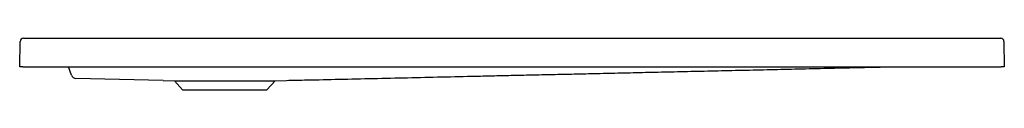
# Model space of a CAD drawing. Header units: millimetres. Extents: x 3980.25 to 3981.45, y 2518.7 to 2518.77.
import ezdxf

# ---------------------------------------------------------------- set-up
doc = ezdxf.new("R2010")
doc.units = ezdxf.units.MM
doc.layers.add('SANINDUSA', color=3, linetype='Continuous')

msp = doc.modelspace()

# ---------------------------------------------------------------- linework, layer by layer
at = {"layer": 'SANINDUSA'}
for p, q in [((3980.252, 2518.7676), (3981.4431, 2518.7676)), ((3980.2475, 2518.7326), (3980.248, 2518.7636)), ((3981.4471, 2518.7636), (3981.4475, 2518.7326)), ((3980.2515, 2518.7326), (3980.2475, 2518.7326)), ((3980.2515, 2518.7326), (3981.4435, 2518.7326)), ((3980.3106, 2518.7223), (3980.3069, 2518.7326)), ((3981.4475, 2518.7326), (3981.4435, 2518.7326)), ((3980.3106, 2518.7223), (3980.3106, 2518.7223)), ((3980.4225, 2518.7161), (3980.3161, 2518.7183)), ((3980.4225, 2518.7161), (3980.4361, 2518.7156)), ((3980.559, 2518.7156), (3980.5726, 2518.7161)), ((3980.4361, 2518.7156), (3980.4461, 2518.7045)), ((3980.4361, 2518.7156), (3980.4975, 2518.7156)), ((3980.4461, 2518.7045), (3980.4975, 2518.7045)), ((3980.4975, 2518.7156), (3980.559, 2518.7156)), ((3980.4975, 2518.7045), (3980.5489, 2518.7045)), ((3980.5489, 2518.7045), (3980.559, 2518.7156))]:
    msp.add_line(p, q, dxfattribs=at)
for centre, radius, start, end in [((3980.252, 2518.7636), 0.004, 90, 179.2), ((3981.4431, 2518.7636), 0.004, 0.8, 90), ((3980.3162, 2518.7243), 0.006, 200.0007, 268.8258)]:
    msp.add_arc(centre, radius, start, end, dxfattribs=at)
msp.add_open_spline([(3980.5726, 2518.7161), (3980.5809, 2518.7163), (3980.6024, 2518.7167), (3980.6516, 2518.7178), (3980.7203, 2518.7194), (3980.7834, 2518.7208), (3980.8265, 2518.7218), (3980.85, 2518.7223), (3980.8746, 2518.7229), (3980.9004, 2518.7234), (3980.9272, 2518.724), (3980.9552, 2518.7247), (3980.9842, 2518.7253), (3981.0144, 2518.726), (3981.0457, 2518.7267), (3981.0781, 2518.7274), (3981.1115, 2518.7282), (3981.1455, 2518.7289), (3981.1797, 2518.7297), (3981.2144, 2518.7305), (3981.25, 2518.7313), (3981.2808, 2518.732), (3981.2997, 2518.7324), (3981.3065, 2518.7326)], degree=3, knots=[0, 0, 0, 0, 0.034221, 0.087508, 0.201318, 0.314952, 0.345488, 0.377534, 0.41109, 0.446155, 0.482731, 0.520816, 0.560411, 0.601516, 0.644131, 0.688255, 0.733889, 0.781034, 0.826867, 0.874042, 0.922559, 0.972419, 1, 1, 1, 1], dxfattribs=at)

doc.saveas('drawing.dxf')
